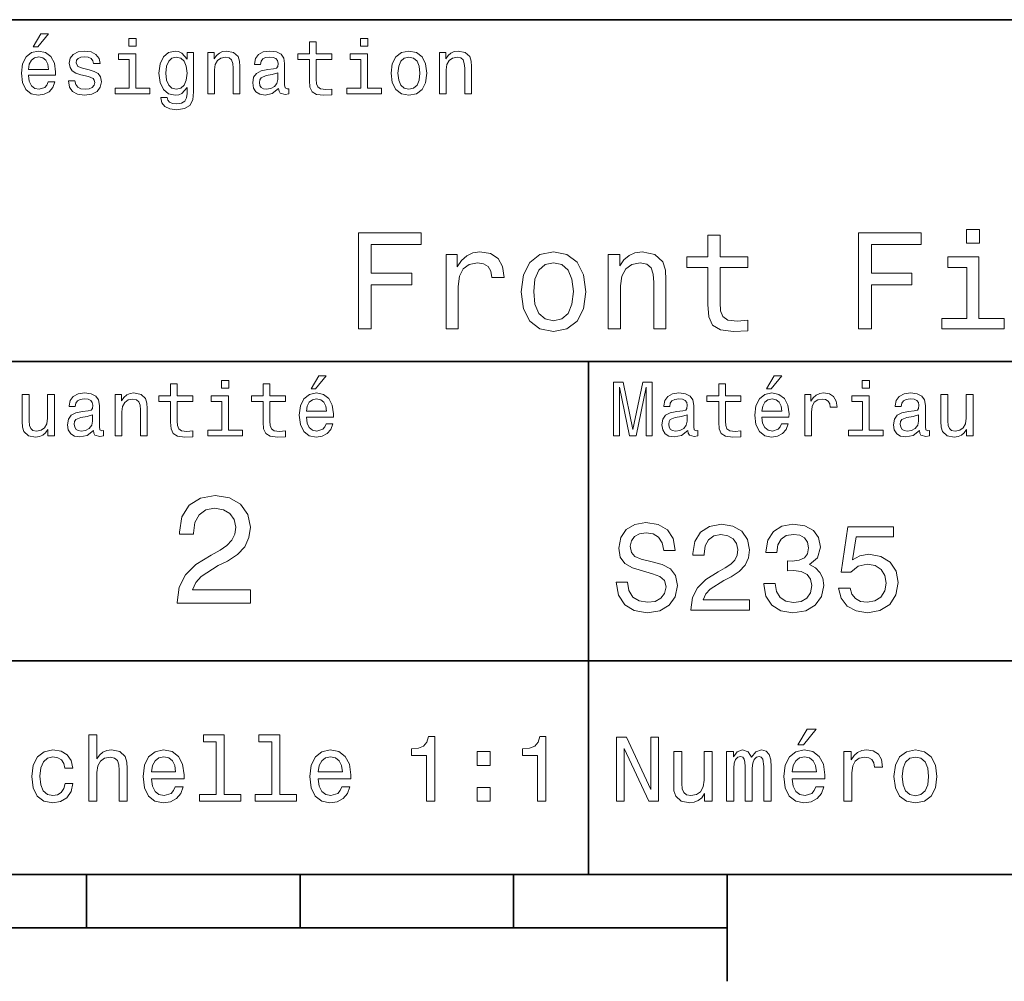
# Model space of a CAD drawing. Extents: x 0 to 297, y 0 to 210.
# Tile 5 of 8: x 165 to 211, y 5 to 50. Entities that reach past the tile are written whole.
import ezdxf

# ---------------------------------------------------------------- set-up
doc = ezdxf.new("R2010")
doc.units = 0

msp = doc.modelspace()

# ---------------------------------------------------------------- linework, layer by layer
at = {"color": 7, "lineweight": 35}
for p, q in [((162, 50), (287, 50)), ((162, 34), (287, 34)), ((162, 20), (287, 20)), ((10, 10), (287, 10)), ((97, 10), (287, 10)), ((98.5, 7.5), (198.5, 7.5))]:
    msp.add_line(p, q, dxfattribs=at)
at = {"color": 7, "lineweight": 35, "ltscale": 0.35}
msp.add_line((192, 20), (192, 34), dxfattribs=at)
at = {"color": 7, "lineweight": 35, "ltscale": 0.25}
msp.add_line((192, 10), (192, 20), dxfattribs=at)
at = {"color": 7, "lineweight": 35, "ltscale": 0.0625}
for p, q in [((168.5, 10), (168.5, 7.5)), ((178.5, 10), (178.5, 7.5)), ((188.5, 10), (188.5, 7.5))]:
    msp.add_line(p, q, dxfattribs=at)
at = {"color": 7, "lineweight": 35, "ltscale": 0.125}
msp.add_line((198.5, 10), (198.5, 5), dxfattribs=at)
at = {"color": 7, "lineweight": 13}
for points in [[(166.004318, 48.728386), (166.216858, 48.728386), (166.717575, 49.340778), (166.364548, 49.340778)], [(170.824203, 49.117435), (170.489197, 49.117435), (170.489197, 48.757202), (170.824203, 48.757202)], [(178.943802, 48.130402), (178.943802, 47.161381), (178.965424, 46.84798), (179.066284, 46.631844), (179.268005, 46.505764), (179.610229, 46.462536), (179.984863, 46.480545), (179.984863, 46.754322), (179.71109, 46.732708), (179.46254, 46.761528), (179.329254, 46.851585), (179.271606, 47.00288), (179.260803, 47.215416), (179.260803, 48.130402), (179.984863, 48.130402), (179.984863, 48.400574), (179.260803, 48.400574), (179.260803, 48.966137), (178.943802, 48.966137), (178.943802, 48.400574), (178.396255, 48.400574), (178.396255, 48.130402)], [(181.667145, 49.117435), (181.332138, 49.117435), (181.332138, 48.757202), (181.667145, 48.757202)], [(165.784576, 47.406338), (167.052597, 47.406338), (167.056198, 47.554035), (166.998566, 47.9683), (166.840057, 48.278099), (166.587891, 48.465416), (166.252884, 48.533859), (165.925079, 48.461815), (165.672913, 48.260086), (165.510803, 47.932278), (165.453171, 47.5), (165.507202, 47.056915), (165.669312, 46.732708), (165.917862, 46.530979), (166.242081, 46.462536), (166.523056, 46.509365), (166.753601, 46.631844), (166.922913, 46.826366), (167.020172, 47.085735), (166.706772, 47.085735), (166.641937, 46.941643), (166.548264, 46.833572), (166.281708, 46.747116), (166.07637, 46.786743), (165.921463, 46.912823), (165.820602, 47.118156), (165.784576, 47.395531)], [(168.623199, 47.658501), (168.317001, 47.730545), (168.090057, 47.8134), (168.014404, 47.982708), (168.036026, 48.101585), (168.111664, 48.188038), (168.234146, 48.242073), (168.41066, 48.263687), (168.579971, 48.242073), (168.713257, 48.177231), (168.799713, 48.079971), (168.835739, 47.950287), (169.145538, 47.950287), (169.145538, 47.957493), (169.091492, 48.191643), (168.943802, 48.375359), (168.713257, 48.490635), (168.41066, 48.533859), (168.104462, 48.490635), (167.881119, 48.371758), (167.740631, 48.195244), (167.697403, 47.971901), (167.729828, 47.755764), (167.830688, 47.604465), (167.996399, 47.496399), (168.237747, 47.42075), (168.590775, 47.334293), (168.806915, 47.244236), (168.864548, 47.172188), (168.886169, 47.064121), (168.853745, 46.930836), (168.767288, 46.829971), (168.626801, 46.765129), (168.439484, 46.743515), (168.241348, 46.765129), (168.09726, 46.840778), (168, 46.963257), (167.960373, 47.132565), (167.654175, 47.132565), (167.704605, 46.844379), (167.85231, 46.635445), (168.086456, 46.509365), (168.41066, 46.462536), (168.749283, 46.509365), (168.997833, 46.635445), (169.149139, 46.837173), (169.203171, 47.100143), (169.163544, 47.327087), (169.05188, 47.481987), (168.868149, 47.582851)], [(173.518738, 46.617435), (173.518738, 48.465416), (173.216141, 48.465416), (173.216141, 48.152016), (172.967575, 48.4366), (172.816284, 48.508644), (172.646973, 48.533859), (172.340775, 48.461815), (172.103027, 48.260086), (171.94812, 47.935879), (171.894089, 47.5), (171.94812, 47.060516), (172.103027, 46.736309), (172.340775, 46.530979), (172.646973, 46.462536), (172.819885, 46.487751), (172.963974, 46.552593), (173.216141, 46.826366), (173.216141, 46.552593), (173.187317, 46.336456), (173.108063, 46.181557), (172.956772, 46.091499), (172.729828, 46.059078), (172.531708, 46.080692), (172.391205, 46.134727), (172.30835, 46.228386), (172.283142, 46.354465), (171.976944, 46.354465), (171.976944, 46.340057), (172.023773, 46.109509), (172.167862, 45.9366), (172.398407, 45.824928), (172.711823, 45.785301), (173.086456, 45.839336), (173.335022, 45.990635), (173.47551, 46.253601)], [(174.181549, 46.530979), (174.498566, 46.530979), (174.498566, 47.647694), (174.530975, 47.903458), (174.635452, 48.090778), (174.797546, 48.206051), (175.013687, 48.249279), (175.1866, 48.213257), (175.294662, 48.115993), (175.348709, 47.953888), (175.366714, 47.737751), (175.366714, 46.530979), (175.683716, 46.530979), (175.683716, 47.802593), (175.669312, 48.058357), (175.604462, 48.270893), (175.391937, 48.465416), (175.060516, 48.533859), (174.876801, 48.508644), (174.721909, 48.440201), (174.588623, 48.324928), (174.484146, 48.170029), (174.484146, 48.465416), (174.181549, 48.465416)], [(177.499283, 46.783142), (177.499283, 46.772335), (177.517288, 46.649857), (177.57132, 46.5634), (177.798264, 46.494957), (177.974777, 46.523773), (177.974777, 46.76873), (177.899139, 46.757923), (177.798264, 46.804756), (177.780258, 46.948845), (177.780258, 47.950287), (177.73703, 48.206051), (177.610947, 48.386166), (177.391205, 48.494236), (177.081406, 48.533859), (176.778824, 48.490635), (176.555481, 48.368156), (176.414978, 48.177231), (176.368149, 47.925072), (176.368149, 47.903458), (176.65274, 47.903458), (176.677948, 48.054756), (176.757202, 48.162823), (176.886887, 48.227665), (177.070602, 48.25288), (177.247116, 48.234871), (177.373199, 48.180836), (177.448853, 48.087173), (177.47406, 47.957493), (177.459656, 47.806194), (177.402023, 47.730545), (177.257919, 47.694523), (176.987747, 47.665707), (176.677948, 47.600864), (176.458206, 47.485592), (176.328537, 47.305473), (176.28891, 47.038906), (176.324921, 46.801151), (176.4366, 46.624638), (176.616714, 46.512966), (176.86528, 46.473343), (177.200287, 46.548992)], [(182.762253, 47.496399), (182.819885, 47.056915), (182.985596, 46.732708), (183.248566, 46.530979), (183.601593, 46.462536), (183.951004, 46.530979), (184.213974, 46.729107), (184.379684, 47.053314), (184.440918, 47.496399), (184.379684, 47.935879), (184.213974, 48.263687), (183.951004, 48.461815), (183.601593, 48.533859), (183.248566, 48.461815), (182.985596, 48.260086), (182.819885, 47.935879)], [(185.024506, 46.530979), (185.341492, 46.530979), (185.341492, 47.647694), (185.373917, 47.903458), (185.478394, 48.090778), (185.640488, 48.206051), (185.856628, 48.249279), (186.029541, 48.213257), (186.137604, 48.115993), (186.19165, 47.953888), (186.209656, 47.737751), (186.209656, 46.530979), (186.526657, 46.530979), (186.526657, 47.802593), (186.512253, 48.058357), (186.447403, 48.270893), (186.234879, 48.465416), (185.903458, 48.533859), (185.719742, 48.508644), (185.56485, 48.440201), (185.431564, 48.324928), (185.327087, 48.170029), (185.327087, 48.465416), (185.024506, 48.465416)], [(165.784576, 47.672909), (165.824203, 47.921471), (165.921463, 48.105186), (166.069168, 48.216858), (166.263687, 48.256485), (166.454605, 48.216858), (166.60231, 48.105186), (166.692368, 47.921471), (166.724777, 47.672909)], [(170.8134, 46.79755), (170.8134, 48.400574), (169.999283, 48.400574), (169.999283, 48.130402), (170.496399, 48.130402), (170.496399, 46.79755), (169.847977, 46.79755), (169.847977, 46.530979), (171.469025, 46.530979), (171.469025, 46.79755)], [(172.221909, 47.5), (172.254318, 47.820606), (172.351593, 48.058357), (172.502884, 48.198845), (172.704605, 48.249279), (172.917145, 48.198845), (173.075653, 48.058357), (173.172913, 47.820606), (173.208939, 47.5), (173.172913, 47.172188), (173.075653, 46.938038), (172.917145, 46.793949), (172.704605, 46.747116), (172.502884, 46.793949), (172.351593, 46.938038), (172.254318, 47.175793)], [(181.656342, 46.79755), (181.656342, 48.400574), (180.842224, 48.400574), (180.842224, 48.130402), (181.33934, 48.130402), (181.33934, 46.79755), (180.690918, 46.79755), (180.690918, 46.530979), (182.311966, 46.530979), (182.311966, 46.79755)], [(183.086456, 47.5), (183.118881, 47.824207), (183.219742, 48.058357), (183.381851, 48.20245), (183.601593, 48.25288), (183.817719, 48.20245), (183.979828, 48.061958), (184.080688, 47.824207), (184.116714, 47.5), (184.080688, 47.172188), (183.979828, 46.934437), (183.817719, 46.790344), (183.601593, 46.743515), (183.381851, 46.790344), (183.219742, 46.934437), (183.118881, 47.172188)], [(177.463257, 47.208214), (177.420029, 47.020893), (177.304749, 46.876801), (177.131851, 46.783142), (176.919312, 46.750721), (176.782425, 46.76873), (176.68515, 46.826366), (176.623917, 46.927231), (176.605911, 47.067722), (176.620316, 47.193802), (176.677948, 47.283859), (176.908508, 47.384727), (177.200287, 47.427952), (177.463257, 47.514408)], [(210.307632, 40.185879), (209.704605, 40.185879), (209.704605, 39.537464), (210.307632, 39.537464)], [(181.232712, 35.530258), (181.835739, 35.530258), (181.835739, 37.598701), (183.729111, 37.598701), (183.729111, 38.136887), (181.835739, 38.136887), (181.835739, 39.485588), (184.163544, 39.485588), (184.163544, 40.030258), (181.232712, 40.030258)], [(197.598709, 38.409222), (197.598709, 36.664986), (197.637604, 36.100864), (197.819168, 35.711815), (198.182281, 35.484871), (198.798279, 35.407059), (199.472626, 35.43948), (199.472626, 35.932274), (198.979828, 35.893372), (198.532425, 35.945244), (198.292511, 36.107349), (198.188766, 36.379681), (198.169312, 36.762245), (198.169312, 38.409222), (199.472626, 38.409222), (199.472626, 38.895531), (198.169312, 38.895531), (198.169312, 39.913544), (197.598709, 39.913544), (197.598709, 38.895531), (196.613113, 38.895531), (196.613113, 38.409222)], [(204.653458, 35.530258), (205.256485, 35.530258), (205.256485, 37.598701), (207.149857, 37.598701), (207.149857, 38.136887), (205.256485, 38.136887), (205.256485, 39.485588), (207.58429, 39.485588), (207.58429, 40.030258), (204.653458, 40.030258)], [(185.337173, 35.530258), (185.907776, 35.530258), (185.907776, 37.520893), (185.966141, 38.000721), (186.141205, 38.344379), (186.426514, 38.551872), (186.809082, 38.623199), (187.094376, 38.577808), (187.30835, 38.448124), (187.438034, 38.227665), (187.483429, 37.929394), (188.060516, 37.929394), (187.982712, 38.454609), (187.768738, 38.830692), (187.412109, 39.057636), (186.925797, 39.135445), (186.595093, 39.083572), (186.309799, 38.953888), (186.056915, 38.733429), (185.855911, 38.435158), (185.855911, 39.012245), (185.337173, 39.012245)], [(188.858063, 37.268009), (188.961823, 36.476944), (189.260086, 35.893372), (189.733429, 35.530258), (190.368881, 35.407059), (190.997833, 35.530258), (191.471176, 35.886887), (191.769455, 36.470459), (191.879684, 37.268009), (191.769455, 38.059078), (191.471176, 38.649136), (190.997833, 39.005764), (190.368881, 39.135445), (189.733429, 39.005764), (189.260086, 38.642651), (188.961823, 38.059078)], [(192.930115, 35.530258), (193.500717, 35.530258), (193.500717, 37.540344), (193.559082, 38.000721), (193.747116, 38.337894), (194.03891, 38.545387), (194.427948, 38.623199), (194.739197, 38.558357), (194.933716, 38.383286), (195.030975, 38.091499), (195.0634, 37.70245), (195.0634, 35.530258), (195.634003, 35.530258), (195.634003, 37.819164), (195.608063, 38.279537), (195.491348, 38.662102), (195.108795, 39.012245), (194.512253, 39.135445), (194.181549, 39.090057), (193.90274, 38.966858), (193.662827, 38.759365), (193.474777, 38.480545), (193.474777, 39.012245), (192.930115, 39.012245)], [(210.288177, 36.010086), (210.288177, 38.895531), (208.822769, 38.895531), (208.822769, 38.409222), (209.717575, 38.409222), (209.717575, 36.010086), (208.55043, 36.010086), (208.55043, 35.530258), (211.468292, 35.530258), (211.468292, 36.010086)], [(189.441635, 37.274494), (189.5, 37.858067), (189.681549, 38.279537), (189.973343, 38.538902), (190.368881, 38.629681), (190.757919, 38.538902), (191.049713, 38.286022), (191.231262, 37.858067), (191.296112, 37.274494), (191.231262, 36.684437), (191.049713, 36.256481), (190.757919, 35.997116), (190.368881, 35.912823), (189.973343, 35.997116), (189.681549, 36.256481), (189.5, 36.684437)], [(179.015854, 32.728386), (179.228394, 32.728386), (179.729111, 33.340778), (179.376083, 33.340778)], [(200.341492, 32.728386), (200.554031, 32.728386), (201.054749, 33.340778), (200.701736, 33.340778)], [(172.438034, 32.130402), (172.438034, 31.161383), (172.459656, 30.847982), (172.560516, 30.631844), (172.762253, 30.505762), (173.104462, 30.462536), (173.479111, 30.480547), (173.479111, 30.754322), (173.205338, 30.732708), (172.956772, 30.761526), (172.823486, 30.851583), (172.765854, 31.002882), (172.755035, 31.215418), (172.755035, 32.130402), (173.479111, 32.130402), (173.479111, 32.400574), (172.755035, 32.400574), (172.755035, 32.966137), (172.438034, 32.966137), (172.438034, 32.400574), (171.890488, 32.400574), (171.890488, 32.130402)], [(175.161377, 33.117435), (174.82637, 33.117435), (174.82637, 32.757202), (175.161377, 32.757202)], [(176.775223, 32.130402), (176.775223, 31.161383), (176.796829, 30.847982), (176.89769, 30.631844), (177.099426, 30.505762), (177.44165, 30.462536), (177.816284, 30.480547), (177.816284, 30.754322), (177.542511, 30.732708), (177.293945, 30.761526), (177.16066, 30.851583), (177.103027, 31.002882), (177.092224, 31.215418), (177.092224, 32.130402), (177.816284, 32.130402), (177.816284, 32.400574), (177.092224, 32.400574), (177.092224, 32.966137), (176.775223, 32.966137), (176.775223, 32.400574), (176.227661, 32.400574), (176.227661, 32.130402)], [(193.183716, 30.530979), (193.46109, 30.530979), (193.46109, 32.80043), (193.929398, 30.530979), (194.239197, 30.530979), (194.703888, 32.80043), (194.703888, 30.530979), (194.984863, 30.530979), (194.984863, 33.030979), (194.545395, 33.030979), (194.08429, 30.826368), (193.626801, 33.030979), (193.183716, 33.030979)], [(198.100861, 32.130402), (198.100861, 31.161383), (198.122482, 30.847982), (198.223343, 30.631844), (198.425079, 30.505762), (198.767288, 30.462536), (199.141937, 30.480547), (199.141937, 30.754322), (198.868149, 30.732708), (198.619598, 30.761526), (198.486313, 30.851583), (198.42868, 31.002882), (198.417862, 31.215418), (198.417862, 32.130402), (199.141937, 32.130402), (199.141937, 32.400574), (198.417862, 32.400574), (198.417862, 32.966137), (198.100861, 32.966137), (198.100861, 32.400574), (197.553314, 32.400574), (197.553314, 32.130402)], [(205.161377, 33.117435), (204.82637, 33.117435), (204.82637, 32.757202), (205.161377, 32.757202)], [(166.998566, 32.465416), (166.681549, 32.465416), (166.681549, 31.348703), (166.645538, 31.089336), (166.541061, 30.902016), (166.378967, 30.786743), (166.166428, 30.750719), (165.997116, 30.779539), (165.889053, 30.865993), (165.827805, 31.013687), (165.8134, 31.222622), (165.8134, 32.465416), (165.496399, 32.465416), (165.496399, 31.193804), (165.507202, 30.93804), (165.575653, 30.725504), (165.784576, 30.530979), (166.119598, 30.462536), (166.299713, 30.487751), (166.454605, 30.552593), (166.587891, 30.664265), (166.695969, 30.826368), (166.695969, 30.530979), (166.998566, 30.530979)], [(168.824921, 30.78314), (168.824921, 30.772333), (168.842941, 30.649855), (168.896973, 30.5634), (169.123917, 30.494957), (169.30043, 30.523775), (169.30043, 30.768732), (169.224777, 30.757925), (169.123917, 30.804754), (169.105911, 30.948847), (169.105911, 31.950287), (169.062683, 32.206051), (168.9366, 32.386166), (168.716858, 32.494236), (168.407059, 32.533859), (168.104462, 32.490635), (167.881119, 32.368156), (167.740631, 32.177231), (167.693802, 31.925072), (167.693802, 31.903458), (167.978394, 31.903458), (168.003601, 32.054756), (168.082855, 32.162823), (168.21254, 32.227665), (168.396255, 32.25288), (168.572769, 32.234871), (168.698853, 32.180836), (168.77449, 32.087173), (168.799713, 31.957493), (168.785309, 31.806194), (168.727661, 31.730547), (168.583572, 31.694523), (168.3134, 31.665705), (168.003601, 31.600864), (167.783859, 31.48559), (167.654175, 31.305475), (167.614548, 31.038904), (167.650574, 30.801151), (167.762253, 30.62464), (167.942368, 30.512968), (168.190918, 30.473343), (168.52594, 30.54899)], [(169.844376, 30.530979), (170.161377, 30.530979), (170.161377, 31.647694), (170.193802, 31.903458), (170.298279, 32.090778), (170.460373, 32.206051), (170.676514, 32.249279), (170.849426, 32.213257), (170.957489, 32.115993), (171.011536, 31.95389), (171.029541, 31.737751), (171.029541, 30.530979), (171.346542, 30.530979), (171.346542, 31.802593), (171.332138, 32.058357), (171.267288, 32.270893), (171.054749, 32.465416), (170.723343, 32.533859), (170.539627, 32.508644), (170.38472, 32.440201), (170.251434, 32.324928), (170.146973, 32.170029), (170.146973, 32.465416), (169.844376, 32.465416)], [(175.150574, 30.79755), (175.150574, 32.400574), (174.336456, 32.400574), (174.336456, 32.130402), (174.833572, 32.130402), (174.833572, 30.79755), (174.185165, 30.79755), (174.185165, 30.530979), (175.806198, 30.530979), (175.806198, 30.79755)], [(178.796112, 31.40634), (180.064117, 31.40634), (180.067719, 31.554033), (180.010086, 31.9683), (179.851593, 32.278099), (179.599426, 32.465416), (179.264404, 32.533859), (178.9366, 32.461815), (178.684433, 32.260086), (178.522339, 31.932276), (178.464691, 31.5), (178.518738, 31.056915), (178.680832, 30.732708), (178.929398, 30.530979), (179.253601, 30.462536), (179.534576, 30.509365), (179.765137, 30.631844), (179.934433, 30.826368), (180.031708, 31.085733), (179.718292, 31.085733), (179.653458, 30.941643), (179.559799, 30.833572), (179.293228, 30.747118), (179.087891, 30.786743), (178.932999, 30.912823), (178.832138, 31.118155), (178.796112, 31.395533)], [(196.656342, 30.78314), (196.656342, 30.772333), (196.674347, 30.649855), (196.728394, 30.5634), (196.955338, 30.494957), (197.131851, 30.523775), (197.131851, 30.768732), (197.056198, 30.757925), (196.955338, 30.804754), (196.937317, 30.948847), (196.937317, 31.950287), (196.894089, 32.206051), (196.768005, 32.386166), (196.548264, 32.494236), (196.23848, 32.533859), (195.935883, 32.490635), (195.71254, 32.368156), (195.572052, 32.177231), (195.525223, 31.925072), (195.525223, 31.903458), (195.809799, 31.903458), (195.835022, 32.054756), (195.914261, 32.162823), (196.043945, 32.227665), (196.227661, 32.25288), (196.404175, 32.234871), (196.530258, 32.180836), (196.605911, 32.087173), (196.631119, 31.957493), (196.616714, 31.806194), (196.559082, 31.730547), (196.414978, 31.694523), (196.144806, 31.665705), (195.835022, 31.600864), (195.61528, 31.48559), (195.485596, 31.305475), (195.445969, 31.038904), (195.481995, 30.801151), (195.593658, 30.62464), (195.773773, 30.512968), (196.022339, 30.473343), (196.357346, 30.54899)], [(200.121765, 31.40634), (201.389771, 31.40634), (201.393372, 31.554033), (201.335739, 31.9683), (201.177231, 32.278099), (200.925079, 32.465416), (200.590057, 32.533859), (200.262253, 32.461815), (200.010086, 32.260086), (199.847977, 31.932276), (199.790344, 31.5), (199.844376, 31.056915), (200.006485, 30.732708), (200.255051, 30.530979), (200.579254, 30.462536), (200.860229, 30.509365), (201.090775, 30.631844), (201.260086, 30.826368), (201.357346, 31.085733), (201.043945, 31.085733), (200.979111, 30.941643), (200.885452, 30.833572), (200.618881, 30.747118), (200.413544, 30.786743), (200.258652, 30.912823), (200.157776, 31.118155), (200.121765, 31.395533)], [(202.131851, 30.530979), (202.448853, 30.530979), (202.448853, 31.636887), (202.481262, 31.903458), (202.578537, 32.094379), (202.73703, 32.209652), (202.94957, 32.249279), (203.108063, 32.224064), (203.226944, 32.152016), (203.298996, 32.029537), (203.324203, 31.863832), (203.644806, 31.863832), (203.601593, 32.155621), (203.482712, 32.364552), (203.284576, 32.490635), (203.014404, 32.533859), (202.830688, 32.505043), (202.672195, 32.432995), (202.531708, 32.310516), (202.420029, 32.144814), (202.420029, 32.465416), (202.131851, 32.465416)], [(205.150574, 30.79755), (205.150574, 32.400574), (204.336456, 32.400574), (204.336456, 32.130402), (204.833572, 32.130402), (204.833572, 30.79755), (204.185165, 30.79755), (204.185165, 30.530979), (205.806198, 30.530979), (205.806198, 30.79755)], [(207.499283, 30.78314), (207.499283, 30.772333), (207.517288, 30.649855), (207.57132, 30.5634), (207.798264, 30.494957), (207.974777, 30.523775), (207.974777, 30.768732), (207.899139, 30.757925), (207.798264, 30.804754), (207.780258, 30.948847), (207.780258, 31.950287), (207.73703, 32.206051), (207.610947, 32.386166), (207.391205, 32.494236), (207.081406, 32.533859), (206.778824, 32.490635), (206.555481, 32.368156), (206.414978, 32.177231), (206.368149, 31.925072), (206.368149, 31.903458), (206.65274, 31.903458), (206.677948, 32.054756), (206.757202, 32.162823), (206.886887, 32.227665), (207.070602, 32.25288), (207.247116, 32.234871), (207.373199, 32.180836), (207.448853, 32.087173), (207.47406, 31.957493), (207.459656, 31.806194), (207.402023, 31.730547), (207.257919, 31.694523), (206.987747, 31.665705), (206.677948, 31.600864), (206.458206, 31.48559), (206.328537, 31.305475), (206.28891, 31.038904), (206.324921, 30.801151), (206.4366, 30.62464), (206.616714, 30.512968), (206.86528, 30.473343), (207.200287, 30.54899)], [(210.010086, 32.465416), (209.693085, 32.465416), (209.693085, 31.348703), (209.657059, 31.089336), (209.552597, 30.902016), (209.390488, 30.786743), (209.177948, 30.750719), (209.008636, 30.779539), (208.900574, 30.865993), (208.83934, 31.013687), (208.824921, 31.222622), (208.824921, 32.465416), (208.507919, 32.465416), (208.507919, 31.193804), (208.518738, 30.93804), (208.587173, 30.725504), (208.796112, 30.530979), (209.131119, 30.462536), (209.311234, 30.487751), (209.466141, 30.552593), (209.599426, 30.664265), (209.707489, 30.826368), (209.707489, 30.530979), (210.010086, 30.530979)], [(178.796112, 31.672911), (178.835739, 31.921469), (178.932999, 32.105186), (179.080688, 32.216858), (179.275208, 32.256485), (179.466141, 32.216858), (179.613831, 32.105186), (179.703888, 31.921469), (179.736313, 31.672911)], [(200.121765, 31.672911), (200.161377, 31.921469), (200.258652, 32.105186), (200.406342, 32.216858), (200.600861, 32.256485), (200.791794, 32.216858), (200.939484, 32.105186), (201.029541, 31.921469), (201.061966, 31.672911)], [(168.78891, 31.208212), (168.745682, 31.020893), (168.630402, 30.876801), (168.457489, 30.78314), (168.244965, 30.750719), (168.108063, 30.768732), (168.010803, 30.826368), (167.94957, 30.927233), (167.931549, 31.067722), (167.945969, 31.193804), (168.003601, 31.283861), (168.234146, 31.384726), (168.52594, 31.427954), (168.78891, 31.514408)], [(196.620316, 31.208212), (196.577087, 31.020893), (196.461823, 30.876801), (196.28891, 30.78314), (196.07637, 30.750719), (195.939484, 30.768732), (195.842224, 30.826368), (195.780975, 30.927233), (195.76297, 31.067722), (195.777374, 31.193804), (195.835022, 31.283861), (196.065567, 31.384726), (196.357346, 31.427954), (196.620316, 31.514408)], [(207.463257, 31.208212), (207.420029, 31.020893), (207.304749, 30.876801), (207.131851, 30.78314), (206.919312, 30.750719), (206.782425, 30.768732), (206.68515, 30.826368), (206.623917, 30.927233), (206.605911, 31.067722), (206.620316, 31.193804), (206.677948, 31.283861), (206.908508, 31.384726), (207.200287, 31.427954), (207.463257, 31.514408)], [(172.742065, 22.700289), (176.178665, 22.700289), (176.178665, 23.319885), (173.462524, 23.319885), (173.613831, 23.658503), (173.873199, 23.939482), (174.672897, 24.45101), (175.097977, 24.667147), (175.573486, 24.976946), (175.912094, 25.337177), (176.106628, 25.762249), (176.178665, 26.244957), (176.056183, 26.850143), (175.717575, 27.325649), (175.198837, 27.628242), (174.528809, 27.736313), (173.837173, 27.613834), (173.311234, 27.275217), (172.97261, 26.734871), (172.857346, 26.021614), (172.857346, 25.92075), (173.512955, 25.92075), (173.512955, 25.978386), (173.577805, 26.4683), (173.772324, 26.828531), (174.082123, 27.059078), (174.492783, 27.138329), (174.91066, 27.066282), (175.220459, 26.886168), (175.42218, 26.605188), (175.494232, 26.252163), (175.443802, 25.92075), (175.306915, 25.639771), (175.076355, 25.394814), (174.759354, 25.178675), (174.33429, 24.948128), (173.628235, 24.501442), (173.131119, 24.025938), (172.835724, 23.449568), (172.742065, 22.721903)], [(193.824203, 23.680117), (193.299713, 23.680117), (193.414978, 23.069164), (193.703171, 22.619596), (194.146973, 22.348703), (194.746399, 22.250721), (195.340057, 22.342941), (195.783859, 22.596542), (196.066284, 22.994238), (196.170029, 23.518732), (196.083572, 23.991356), (195.841492, 24.296831), (195.44957, 24.49856), (194.925079, 24.648417), (194.47551, 24.757925), (194.181549, 24.884727), (194.014404, 25.069164), (193.96254, 25.357349), (194.014404, 25.616714), (194.164261, 25.812681), (194.394806, 25.945246), (194.711823, 25.991356), (195.034576, 25.933718), (195.288177, 25.778099), (195.455338, 25.518732), (195.536026, 25.167149), (196.060516, 25.167149), (196.060516, 25.178675), (195.968292, 25.720463), (195.697403, 26.12392), (195.270889, 26.377522), (194.694519, 26.463978), (194.175797, 26.377522), (193.772339, 26.135448), (193.51297, 25.760807), (193.420746, 25.276657), (193.495682, 24.844381), (193.714691, 24.550434), (194.060516, 24.354467), (194.533142, 24.204613), (195, 24.072046), (195.351578, 23.945246), (195.564835, 23.760807), (195.639771, 23.461096), (195.570602, 23.155621), (195.391937, 22.925074), (195.121033, 22.780981), (194.769455, 22.734871), (194.377518, 22.798271), (194.077805, 22.98271), (193.887604, 23.282421)], [(196.798264, 22.360231), (199.547546, 22.360231), (199.547546, 22.855909), (197.374634, 22.855909), (197.495682, 23.126802), (197.703171, 23.351585), (198.342941, 23.760807), (198.682999, 23.933718), (199.0634, 24.181557), (199.33429, 24.469742), (199.489914, 24.809799), (199.547546, 25.195967), (199.44957, 25.680117), (199.17868, 26.06052), (198.763687, 26.302595), (198.227661, 26.38905), (197.674347, 26.291067), (197.253601, 26.020174), (196.982712, 25.587896), (196.890488, 25.017292), (196.890488, 24.9366), (197.414978, 24.9366), (197.414978, 24.98271), (197.466858, 25.374641), (197.622482, 25.662825), (197.870316, 25.847263), (198.198853, 25.910664), (198.533142, 25.853027), (198.780975, 25.708935), (198.942368, 25.48415), (199, 25.201729), (198.959656, 24.9366), (198.850143, 24.711817), (198.66571, 24.51585), (198.412109, 24.342941), (198.072052, 24.158503), (197.507202, 23.801153), (197.109512, 23.42075), (196.873199, 22.959656), (196.798264, 22.377522)], [(200.221909, 23.616716), (200.221909, 23.57637), (200.314117, 23.023056), (200.585022, 22.60807), (201.01152, 22.342941), (201.57637, 22.244957), (202.175797, 22.342941), (202.625366, 22.596542), (202.913544, 23), (203.017288, 23.518732), (202.971176, 23.858791), (202.844376, 24.135448), (202.636887, 24.348703), (202.360229, 24.504324), (202.734863, 24.815563), (202.867432, 25.311239), (202.780975, 25.760807), (202.533142, 26.100864), (202.129684, 26.314121), (201.57637, 26.38905), (201.057632, 26.296831), (200.659943, 26.043228), (200.400574, 25.639771), (200.314117, 25.103746), (200.314117, 25.063402), (200.827087, 25.063402), (200.873199, 25.432278), (201.023056, 25.697407), (201.265137, 25.858791), (201.605194, 25.916428), (201.904892, 25.870317), (202.123917, 25.749281), (202.256485, 25.553314), (202.30835, 25.288185), (202.256485, 25.005764), (202.118149, 24.815563), (201.876083, 24.700289), (201.547546, 24.665707), (201.322769, 24.671471), (201.322769, 24.216139), (201.605194, 24.227667), (201.968292, 24.175793), (202.239197, 24.037464), (202.400574, 23.812681), (202.458206, 23.518732), (202.394806, 23.184439), (202.227661, 22.9366), (201.96254, 22.780981), (201.610947, 22.729107), (201.247833, 22.786745), (200.982712, 22.959656), (200.815567, 23.236313), (200.752167, 23.616716)], [(203.714691, 23.40346), (203.841492, 22.930836), (204.123917, 22.56196), (204.53891, 22.331413), (205.069168, 22.244957), (205.651291, 22.348703), (206.106628, 22.631124), (206.394806, 23.080692), (206.504318, 23.657061), (206.406342, 24.193085), (206.129684, 24.613834), (205.697403, 24.884727), (205.138336, 24.98271), (204.706055, 24.913546), (204.371765, 24.723343), (204.533142, 25.801153), (206.285309, 25.801153), (206.285309, 26.273777), (204.146973, 26.273777), (203.829971, 24.152739), (204.291061, 24.152739), (204.625366, 24.423632), (205.05188, 24.521614), (205.420746, 24.458214), (205.703171, 24.273777), (205.881851, 23.991356), (205.945251, 23.628242), (205.881851, 23.265131), (205.697403, 22.98271), (205.414978, 22.804035), (205.05188, 22.740635), (204.746399, 22.780981), (204.510086, 22.913546), (204.337173, 23.121038), (204.250717, 23.40346)], [(201.809799, 16.065563), (202.06485, 16.065563), (202.66571, 16.800432), (202.242081, 16.800432)], [(168.610947, 13.428675), (168.991348, 13.428675), (168.991348, 14.768732), (169.030258, 15.075649), (169.155624, 15.300432), (169.350143, 15.438761), (169.609512, 15.490635), (169.817001, 15.447407), (169.946686, 15.330692), (170.011536, 15.136168), (170.033142, 14.876801), (170.033142, 13.428675), (170.413544, 13.428675), (170.413544, 14.954612), (170.396255, 15.261528), (170.318451, 15.516571), (170.0634, 15.75), (169.66571, 15.832133), (169.44957, 15.801874), (169.263687, 15.719741), (169.108063, 15.590058), (168.991348, 15.412825), (168.991348, 16.532421), (168.610947, 16.532421)], [(174.572052, 16.212536), (174.572052, 13.748559), (173.789627, 13.748559), (173.789627, 13.428675), (175.730545, 13.428675), (175.730545, 13.748559), (174.952454, 13.748559), (174.952454, 16.532421), (173.97551, 16.532421), (173.97551, 16.212536)], [(177.174347, 16.212536), (177.174347, 13.748559), (176.391937, 13.748559), (176.391937, 13.428675), (178.332855, 13.428675), (178.332855, 13.748559), (177.554749, 13.748559), (177.554749, 16.532421), (176.577805, 16.532421), (176.577805, 16.212536)], [(184.416412, 13.428675), (184.809784, 13.428675), (184.809784, 16.450289), (184.515839, 16.450289), (184.438034, 16.1866), (184.28241, 16.009367), (184.044662, 15.905621), (183.716125, 15.871038), (183.716125, 15.564121), (184.416412, 15.564121)], [(189.621033, 13.428675), (190.014404, 13.428675), (190.014404, 16.450289), (189.720459, 16.450289), (189.642639, 16.1866), (189.48703, 16.009367), (189.249268, 15.905621), (188.920746, 15.871038), (188.920746, 15.564121), (189.621033, 15.564121)], [(193.315567, 13.428675), (193.674347, 13.428675), (193.674347, 15.888329), (194.824203, 13.428675), (195.286743, 13.428675), (195.286743, 16.428675), (194.92363, 16.428675), (194.92363, 13.969021), (193.786743, 16.428675), (193.315567, 16.428675)], [(167.48703, 14.980548), (167.863113, 14.980548), (167.785309, 15.326369), (167.599426, 15.598703), (167.309799, 15.767292), (166.933716, 15.832133), (166.518738, 15.745678), (166.203171, 15.503603), (166.004318, 15.110231), (165.935165, 14.582853), (166, 14.059798), (166.194519, 13.67075), (166.501434, 13.428675), (166.920746, 13.346542), (167.292511, 13.411384), (167.582138, 13.592939), (167.780975, 13.878242), (167.867432, 14.258646), (167.504318, 14.258646), (167.439484, 14.016571), (167.318451, 13.835014), (167.145538, 13.722623), (166.933716, 13.688041), (166.670029, 13.744237), (166.479828, 13.917148), (166.363113, 14.198127), (166.324203, 14.595821), (166.363113, 14.984871), (166.484146, 15.26585), (166.67868, 15.438761), (166.933716, 15.49928), (167.158508, 15.460375), (167.327087, 15.360951), (167.439484, 15.196686)], [(171.546112, 14.479107), (173.067719, 14.479107), (173.072052, 14.656341), (173.002884, 15.153459), (172.812683, 15.525217), (172.510086, 15.75), (172.108063, 15.832133), (171.714691, 15.745678), (171.412109, 15.503603), (171.217575, 15.110231), (171.148422, 14.591499), (171.213257, 14.059798), (171.407776, 13.67075), (171.706055, 13.428675), (172.095108, 13.346542), (172.432281, 13.402739), (172.708939, 13.549712), (172.912109, 13.783141), (173.028824, 14.09438), (172.65274, 14.09438), (172.574936, 13.92147), (172.46254, 13.791787), (172.142654, 13.688041), (171.896255, 13.735591), (171.710373, 13.886888), (171.58934, 14.133286), (171.546112, 14.466139)], [(179.353027, 14.479107), (180.874634, 14.479107), (180.878967, 14.656341), (180.809799, 15.153459), (180.619598, 15.525217), (180.317001, 15.75), (179.914978, 15.832133), (179.521606, 15.745678), (179.219025, 15.503603), (179.02449, 15.110231), (178.955338, 14.591499), (179.020172, 14.059798), (179.214691, 13.67075), (179.51297, 13.428675), (179.902023, 13.346542), (180.239197, 13.402739), (180.515854, 13.549712), (180.719025, 13.783141), (180.835739, 14.09438), (180.459656, 14.09438), (180.381851, 13.92147), (180.269455, 13.791787), (179.94957, 13.688041), (179.703171, 13.735591), (179.517288, 13.886888), (179.396255, 14.133286), (179.353027, 14.466139)], [(186.798264, 15.105908), (187.394806, 15.105908), (187.394806, 15.75), (186.798264, 15.75)], [(197.798279, 15.75), (197.417862, 15.75), (197.417862, 14.409943), (197.374634, 14.098703), (197.249283, 13.873919), (197.054749, 13.735591), (196.799713, 13.692364), (196.596542, 13.726946), (196.466858, 13.830692), (196.393372, 14.007925), (196.376083, 14.258646), (196.376083, 15.75), (195.995682, 15.75), (195.995682, 14.224064), (196.008652, 13.917148), (196.090775, 13.662104), (196.341492, 13.428675), (196.743515, 13.346542), (196.959656, 13.376801), (197.145538, 13.454611), (197.305481, 13.588617), (197.435165, 13.783141), (197.435165, 13.428675), (197.798279, 13.428675)], [(198.459656, 13.428675), (198.809799, 13.428675), (198.809799, 14.980548), (198.831406, 15.213978), (198.896255, 15.382565), (198.995682, 15.481989), (199.125366, 15.520894), (199.229111, 15.486312), (199.298279, 15.399857), (199.332855, 15.252882), (199.345825, 15.058358), (199.345825, 13.428675), (199.674347, 13.428675), (199.674347, 14.980548), (199.695969, 15.209655), (199.760803, 15.378242), (199.864548, 15.481989), (199.994232, 15.520894), (200.097977, 15.486312), (200.167145, 15.399857), (200.210373, 15.058358), (200.210373, 13.428675), (200.560516, 13.428675), (200.560516, 15.032421), (200.53891, 15.365274), (200.469742, 15.620317), (200.331406, 15.775937), (200.106628, 15.832133), (199.842941, 15.745678), (199.639771, 15.494957), (199.479828, 15.741355), (199.211823, 15.832133), (198.965424, 15.745678), (198.796829, 15.503603), (198.796829, 15.75), (198.459656, 15.75)], [(201.546112, 14.479107), (203.067719, 14.479107), (203.072052, 14.656341), (203.002884, 15.153459), (202.812683, 15.525217), (202.510086, 15.75), (202.108063, 15.832133), (201.714691, 15.745678), (201.412109, 15.503603), (201.217575, 15.110231), (201.148422, 14.591499), (201.213257, 14.059798), (201.407776, 13.67075), (201.706055, 13.428675), (202.095108, 13.346542), (202.432281, 13.402739), (202.708939, 13.549712), (202.912109, 13.783141), (203.028824, 14.09438), (202.65274, 14.09438), (202.574936, 13.92147), (202.46254, 13.791787), (202.142654, 13.688041), (201.896255, 13.735591), (201.710373, 13.886888), (201.58934, 14.133286), (201.546112, 14.466139)], [(203.958221, 13.428675), (204.338623, 13.428675), (204.338623, 14.755764), (204.377518, 15.075649), (204.494232, 15.304755), (204.684433, 15.443084), (204.939484, 15.490635), (205.129684, 15.460375), (205.272339, 15.373919), (205.358795, 15.226946), (205.389053, 15.028098), (205.773773, 15.028098), (205.721909, 15.378242), (205.579254, 15.628963), (205.341492, 15.78026), (205.017288, 15.832133), (204.796829, 15.797551), (204.606628, 15.711096), (204.438034, 15.564121), (204.304031, 15.365274), (204.304031, 15.75), (203.958221, 15.75)], [(206.305481, 14.587176), (206.374634, 14.059798), (206.573486, 13.67075), (206.889053, 13.428675), (207.312683, 13.346542), (207.731995, 13.428675), (208.047546, 13.666427), (208.246399, 14.055476), (208.319885, 14.587176), (208.246399, 15.114553), (208.047546, 15.507925), (207.731995, 15.745678), (207.312683, 15.832133), (206.889053, 15.745678), (206.573486, 15.503603), (206.374634, 15.114553)], [(171.546112, 14.798992), (171.593658, 15.097262), (171.710373, 15.317724), (171.887604, 15.45173), (172.121033, 15.49928), (172.350143, 15.45173), (172.527374, 15.317724), (172.635452, 15.097262), (172.674347, 14.798992)], [(179.353027, 14.798992), (179.400574, 15.097262), (179.517288, 15.317724), (179.694519, 15.45173), (179.927948, 15.49928), (180.157059, 15.45173), (180.33429, 15.317724), (180.442368, 15.097262), (180.481262, 14.798992)], [(201.546112, 14.798992), (201.593658, 15.097262), (201.710373, 15.317724), (201.887604, 15.45173), (202.121033, 15.49928), (202.350143, 15.45173), (202.527374, 15.317724), (202.635452, 15.097262), (202.674347, 14.798992)], [(206.694519, 14.591499), (206.733429, 14.980548), (206.854462, 15.261528), (207.048996, 15.434439), (207.312683, 15.494957), (207.572052, 15.434439), (207.766571, 15.26585), (207.887604, 14.980548), (207.930832, 14.591499), (207.887604, 14.198127), (207.766571, 13.912825), (207.572052, 13.739914), (207.312683, 13.683718), (207.048996, 13.739914), (206.854462, 13.912825), (206.733429, 14.198127)], [(186.798264, 13.428675), (187.394806, 13.428675), (187.394806, 14.072767), (186.798264, 14.072767)]]:
    msp.add_lwpolyline(points, close=True, dxfattribs=at)

doc.saveas('drawing.dxf')
